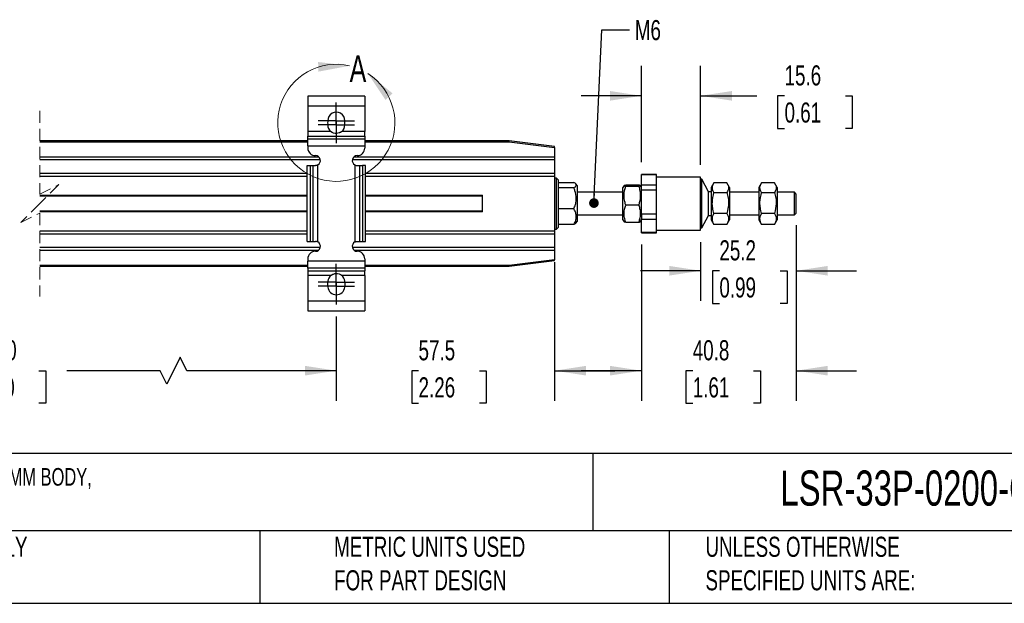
# Model space of a CAD drawing. Header units: millimetres. Extents: x 16 to 683, y 16 to 524.
# Tile 2 of 7: x 238 to 498, y 16 to 170. Entities that reach past the tile are written whole.
import ezdxf

# ---------------------------------------------------------------- set-up
doc = ezdxf.new("R2010")
doc.units = ezdxf.units.MM
doc.header["$LTSCALE"] = 2.5
doc.linetypes.add('CENTERX2', pattern=[20.32, 12.7, -2.54, 2.54, -2.54])
doc.linetypes.add('HIDDEN', pattern=[1.905, 1.27, -0.635])
doc.layers.add('CENTER', color=40, linetype='CENTERX2')
doc.layers.add('DIMENSIONS', color=140, linetype='Continuous', lineweight=25)
doc.layers.add('TEXT', color=140, linetype='Continuous', lineweight=25)
doc.styles.add('SLDTEXTSTYLE0', font='TXT', dxfattribs={"width": 0.7})
doc.dimstyles.new('SLDDIMSTYLE1', dxfattribs={"dimtxt": 5.39502, "dimasz": 8.255, "dimexe": 0, "dimexo": 0.0625, "dimgap": 1.348755, "dimtad": 0, "dimtih": 1, "dimtoh": 1, "dimrnd": 1e-09, "dimzin": 12, "dimdsep": 46, "dimtxsty": 'SLDTEXTSTYLE0', "dimsah": 1, "dimcen": 0.09, "dimadec": 0, "dimazin": 3, "dimtfac": 1, "dimtmove": 0, "dimatfit": 0, "dimfxl": 0, "dimfrac": 2, "dimtolj": 1, "dimtzin": 12, "dimarcsym": 0})
doc.dimstyles.new('SLDDIMSTYLE2', dxfattribs={"dimtxt": 5.39502, "dimasz": 8.255, "dimexe": 0, "dimexo": 0.0625, "dimgap": 1.348755, "dimtad": 0, "dimtih": 1, "dimtoh": 1, "dimrnd": 1e-09, "dimzin": 4, "dimdsep": 46, "dimtxsty": 'SLDTEXTSTYLE0', "dimsah": 1, "dimcen": 0.09, "dimadec": 0, "dimazin": 1, "dimtfac": 1, "dimtofl": 0, "dimtmove": 0, "dimatfit": 3, "dimfxl": 0, "dimfrac": 2, "dimtolj": 1, "dimtzin": 12, "dimarcsym": 0})
doc.dimstyles.new('SLDDIMSTYLE5', dxfattribs={"dimtxt": 0.18, "dimasz": 2.54, "dimexe": 0, "dimexo": 0.0625, "dimgap": 0, "dimtad": 0, "dimtih": 1, "dimtoh": 1, "dimdec": 0, "dimrnd": 1e-09, "dimzin": 0, "dimdsep": 46, "dimtxsty": 'Standard', "dimblk1": 'DOT', "dimblk2": 'DOT', "dimsah": 1, "dimcen": 0.09, "dimadec": 0, "dimazin": 0, "dimtfac": 2.54, "dimtdec": 0, "dimtofl": 0, "dimtmove": 0, "dimatfit": 3, "dimldrblk": 'DOT', "dimfxl": 0, "dimfrac": 2, "dimtolj": 1, "dimtzin": 0, "dimarcsym": 0})

# ---------------------------------------------------------------- blocks, each defined once
blk = doc.blocks.new('_D_10')
at = {"layer": 'DIMENSIONS'}
for p, q in [((402.14, 132.04), (402.14, 157.49)), ((417.74, 131.34), (417.74, 157.49)), ((402.14, 149.55), (386.27, 149.55)), ((417.74, 149.55), (432.54, 149.55)), ((439.85, 149.55), (438.03, 149.55)), ((438.03, 149.55), (438.03, 140.98)), ((455.88, 149.55), (457.69, 149.55)), ((457.69, 149.55), (457.69, 140.98)), ((438.03, 140.98), (439.85, 140.98)), ((457.69, 140.98), (455.88, 140.98))]:
    blk.add_line(p, q, dxfattribs=at)
for points in [[(402.14, 149.55), (393.89, 150.82), (393.89, 148.28)], [(417.74, 149.55), (426, 148.28), (426, 150.82)]]:
    blk.add_solid(points, dxfattribs=at)
at = {"layer": 'DIMENSIONS', "char_height": 5.292, "attachment_point": 1, "style": 'SLDTEXTSTYLE0'}
for s, insert in [('15.6', (439.85, 157.58)), ('0.61', (439.85, 147.8))]:
    blk.add_mtext(s, dxfattribs=dict(at, insert=insert))
blk = doc.blocks.new('_D_11')
at = {"layer": 'DIMENSIONS'}
for p, q in [((442.94, 115.49), (442.94, 95.53)), ((417.74, 110.99), (417.74, 95.53)), ((417.74, 103.47), (401.87, 103.47)), ((422.69, 103.47), (420.88, 103.47)), ((420.88, 103.47), (420.88, 94.89)), ((438.73, 103.47), (440.54, 103.47)), ((440.54, 103.47), (440.54, 94.89)), ((442.94, 103.47), (458.82, 103.47)), ((420.88, 94.89), (422.69, 94.89)), ((440.54, 94.89), (438.73, 94.89))]:
    blk.add_line(p, q, dxfattribs=at)
for points in [[(417.74, 103.47), (409.49, 104.74), (409.49, 102.2)], [(442.94, 103.47), (451.2, 102.2), (451.2, 104.74)]]:
    blk.add_solid(points, dxfattribs=at)
at = {"layer": 'DIMENSIONS', "char_height": 5.292, "attachment_point": 1, "style": 'SLDTEXTSTYLE0'}
for s, insert in [('25.2', (422.69, 111.5)), ('0.99', (422.69, 101.72))]:
    blk.add_mtext(s, dxfattribs=dict(at, insert=insert))
blk = doc.blocks.new('_D_12')
at = {"layer": 'DIMENSIONS'}
for p, q in [((379.29, 105.74), (379.29, 69.22)), ((321.79, 91.43), (321.79, 69.22)), ((321.79, 77.15), (305.92, 77.15)), ((343.45, 77.15), (341.64, 77.15)), ((341.64, 77.15), (341.64, 68.58)), ((359.48, 77.15), (361.3, 77.15)), ((361.3, 77.15), (361.3, 68.58)), ((379.29, 77.15), (395.17, 77.15)), ((341.64, 68.58), (343.45, 68.58)), ((361.3, 68.58), (359.48, 68.58))]:
    blk.add_line(p, q, dxfattribs=at)
for points in [[(321.79, 77.15), (313.54, 78.42), (313.54, 75.88)], [(379.29, 77.15), (387.55, 75.88), (387.55, 78.42)]]:
    blk.add_solid(points, dxfattribs=at)
at = {"layer": 'DIMENSIONS', "char_height": 5.292, "attachment_point": 1, "style": 'SLDTEXTSTYLE0'}
for s, insert in [('57.5', (343.45, 85.18)), ('2.26', (343.45, 75.4))]:
    blk.add_mtext(s, dxfattribs=dict(at, insert=insert))
blk = doc.blocks.new('_D_13')
at = {"layer": 'DIMENSIONS'}
for p, q in [((169.57, 92.53), (169.57, 69.22)), ((321.79, 91.43), (321.79, 69.22)), ((280.7, 80.68), (277.17, 73.63)), ((282.46, 77.15), (280.7, 80.68)), ((169.57, 77.15), (220.13, 77.15)), ((227.44, 77.15), (225.63, 77.15)), ((225.63, 77.15), (225.63, 68.58)), ((243.48, 77.15), (245.29, 77.15)), ((245.29, 77.15), (245.29, 68.58)), ((275.4, 77.15), (250.79, 77.15)), ((277.17, 73.63), (275.4, 77.15)), ((321.79, 77.15), (282.46, 77.15)), ((225.63, 68.58), (227.44, 68.58)), ((245.29, 68.58), (243.48, 68.58))]:
    blk.add_line(p, q, dxfattribs=at)
for points in [[(169.57, 77.15), (177.82, 75.88), (177.82, 78.42)], [(321.79, 77.15), (313.54, 78.42), (313.54, 75.88)]]:
    blk.add_solid(points, dxfattribs=at)
at = {"layer": 'DIMENSIONS', "char_height": 5.292, "attachment_point": 1, "style": 'SLDTEXTSTYLE0'}
for s, insert in [('165.0', (225.2, 85.18)), ('6.50', (227.44, 75.4))]:
    blk.add_mtext(s, dxfattribs=dict(at, insert=insert))
blk = doc.blocks.new('_D_16')
at = {"layer": 'DIMENSIONS'}
for p, q in [((442.94, 115.49), (442.94, 69.22)), ((402.14, 110.38), (402.14, 69.22)), ((402.14, 77.15), (386.27, 77.15)), ((415.67, 77.15), (413.85, 77.15)), ((413.85, 77.15), (413.85, 68.58)), ((431.7, 77.15), (433.51, 77.15)), ((433.51, 77.15), (433.51, 68.58)), ((442.94, 77.15), (458.82, 77.15)), ((413.85, 68.58), (415.67, 68.58)), ((433.51, 68.58), (431.7, 68.58))]:
    blk.add_line(p, q, dxfattribs=at)
for points in [[(402.14, 77.15), (393.89, 78.42), (393.89, 75.88)], [(442.94, 77.15), (451.2, 75.88), (451.2, 78.42)]]:
    blk.add_solid(points, dxfattribs=at)
at = {"layer": 'DIMENSIONS', "char_height": 5.292, "attachment_point": 1, "style": 'SLDTEXTSTYLE0'}
for s, insert in [('40.8', (415.67, 85.18)), ('1.61', (415.67, 75.4))]:
    blk.add_mtext(s, dxfattribs=dict(at, insert=insert))
blk = doc.blocks.new('_Dot')
at = {"color": 0, "linetype": 'ByBlock', "lineweight": -2}
blk.add_line((-0.5, 0), (-1, 0), dxfattribs=at)
at = {"color": 0, "linetype": 'ByBlock', "const_width": 0.5}
blk.add_lwpolyline([(-0.25, 0, 1), (0.25, 0, 1)], format="xyb", close=True, dxfattribs=at)
blk = doc.blocks.new('SW_CENTERMARKSYMBOL_0')
at = {"layer": 'CENTER', "color": 0}
for p, q in [((0, 2.54), (0, 4.79)), ((-2.54, 0), (-4.79, 0)), ((0, 0), (-2.54, 0)), ((0, 0), (0, 2.54)), ((0, 0), (0, -2.54)), ((0, 0), (2.54, 0)), ((2.54, 0), (4.79, 0)), ((0, -2.54), (0, -4.79))]:
    blk.add_line(p, q, dxfattribs=at)
blk = doc.blocks.new('SW_CENTERMARKSYMBOL_1')
at = {"layer": 'CENTER', "color": 0}
for p, q in [((0, 2.54), (0, 4.79)), ((-2.54, 0), (-4.79, 0)), ((0, 0), (-2.54, 0)), ((0, 0), (0, 2.54)), ((0, 0), (0, -2.54)), ((0, 0), (2.54, 0)), ((2.54, 0), (4.79, 0)), ((0, -2.54), (0, -4.79))]:
    blk.add_line(p, q, dxfattribs=at)
blk = doc.blocks.new('SW_CENTERMARKSYMBOL_2')
at = {"layer": 'CENTER', "color": 0}
for p, q in [((0, 2.54), (0, 4.79)), ((-2.54, 0), (-4.79, 0)), ((0, 0), (-2.54, 0)), ((0, 0), (0, 2.54)), ((0, 0), (0, -2.54)), ((0, 0), (2.54, 0)), ((2.54, 0), (4.79, 0)), ((0, -2.54), (0, -4.79))]:
    blk.add_line(p, q, dxfattribs=at)
blk = doc.blocks.new('SW_CENTERMARKSYMBOL_3')
at = {"layer": 'CENTER', "color": 0}
for p, q in [((0, 2.54), (0, 4.79)), ((-2.54, 0), (-4.79, 0)), ((0, 0), (-2.54, 0)), ((0, 0), (0, 2.54)), ((0, 0), (0, -2.54)), ((0, 0), (2.54, 0)), ((2.54, 0), (4.79, 0)), ((0, -2.54), (0, -4.79))]:
    blk.add_line(p, q, dxfattribs=at)

msp = doc.modelspace()

# ---------------------------------------------------------------- linework, layer by layer
for p, q in [((329.292, 149.446), (314.292, 149.446)), ((314.292, 149.446), (314.292, 146.946)), ((329.292, 149.446), (329.292, 146.946)), ((314.292, 146.946), (329.292, 146.946)), ((314.292, 146.946), (314.292, 140.148)), ((329.292, 146.946), (329.292, 140.148)), ((319.542, 142.996), (319.542, 142.826)), ((324.042, 142.826), (324.042, 142.996)), ((320.376, 140.148), (314.292, 140.148)), ((314.292, 140.148), (314.292, 138.898)), ((319.542, 142.066), (319.542, 141.896)), ((329.292, 140.148), (323.208, 140.148)), ((324.042, 141.896), (324.042, 142.066)), ((329.292, 138.898), (329.292, 140.148)), ((314.292, 137.666), (243.666, 137.666)), ((243.666, 137.466), (314.292, 137.466)), ((314.292, 138.898), (329.292, 138.898)), ((314.292, 138.268), (314.292, 138.898)), ((314.292, 138.268), (329.292, 138.268)), ((314.292, 136.394), (314.292, 138.268)), ((329.292, 138.898), (329.292, 138.268)), ((329.292, 138.268), (329.292, 136.394)), ((367.292, 137.666), (329.292, 137.666)), ((329.292, 137.466), (367.28, 137.466)), ((367.28, 137.466), (379.292, 135.964)), ((379.292, 136.166), (367.292, 137.666)), ((314.292, 136.394), (329.292, 136.394)), ((314.292, 136.394), (314.292, 135.796)), ((329.292, 136.394), (329.292, 135.796)), ((379.292, 135.964), (379.292, 136.166)), ((379.292, 135.964), (379.292, 133.416)), ((317.211, 133.416), (243.666, 133.416)), ((243.666, 132.741), (317.569, 132.741)), ((326.015, 132.741), (379.292, 132.741)), ((379.292, 133.416), (326.374, 133.416)), ((379.292, 133.416), (379.292, 132.741)), ((379.292, 132.741), (379.292, 129.091)), ((314.079, 111.196), (314.079, 131.196)), ((314.079, 131.196), (314.871, 131.196)), ((314.871, 131.196), (314.871, 111.196)), ((314.871, 131.196), (315.703, 131.196)), ((315.703, 111.196), (315.703, 131.196)), ((315.703, 131.196), (316.292, 131.196)), ((316.892, 111.049), (316.892, 131.343)), ((326.692, 131.343), (326.692, 111.049)), ((327.292, 131.196), (327.881, 131.196)), ((327.881, 131.196), (327.881, 111.196)), ((327.881, 131.196), (328.713, 131.196)), ((328.713, 131.196), (328.713, 111.196)), ((329.506, 131.196), (328.713, 131.196)), ((329.506, 111.196), (329.506, 131.196)), ((314.079, 129.091), (243.666, 129.091)), ((243.666, 128.416), (314.079, 128.416)), ((379.292, 129.091), (329.506, 129.091)), ((329.506, 128.416), (379.292, 128.416)), ((379.292, 129.091), (379.292, 128.416)), ((379.292, 128.416), (379.292, 113.916)), ((379.792, 127.866), (379.292, 127.866)), ((380.292, 127.366), (379.792, 127.866)), ((379.792, 114.727), (379.792, 127.866)), ((380.292, 122.879), (380.292, 127.366)), ((406.142, 128.866), (402.142, 128.866)), ((402.142, 128.861), (402.142, 128.866)), ((402.142, 128.861), (406.142, 128.861)), ((402.142, 125.983), (402.142, 128.861)), ((406.142, 128.861), (406.142, 128.866)), ((406.142, 127.422), (406.142, 128.861)), ((417.742, 128.166), (406.142, 128.166)), ((406.142, 125.983), (406.142, 127.422)), ((417.742, 114.166), (417.742, 128.166)), ((418.042, 127.566), (417.742, 127.566)), ((419.778, 124.263), (418.042, 127.566)), ((418.042, 114.766), (418.042, 127.566)), ((380.292, 126.714), (384.35, 126.714)), ((384.35, 125.322), (380.292, 125.322)), ((385.292, 125.829), (384.865, 126.332)), ((385.292, 116.684), (385.292, 125.829)), ((397.592, 125.935), (397.292, 125.416)), ((397.292, 120.871), (397.292, 125.416)), ((398.005, 126.094), (401.429, 126.094)), ((398.005, 125.714), (401.429, 125.714)), ((402.142, 125.416), (401.839, 125.94)), ((406.142, 125.983), (402.142, 125.983)), ((402.142, 124.777), (402.142, 125.983)), ((402.142, 124.777), (406.142, 124.777)), ((402.142, 118.372), (402.142, 124.777)), ((406.142, 124.777), (406.142, 125.983)), ((406.142, 121.574), (406.142, 124.777)), ((421.253, 126.647), (420.542, 125.416)), ((420.542, 125.416), (420.542, 116.916)), ((424.679, 126.647), (421.255, 126.647)), ((425.392, 125.416), (424.681, 126.647)), ((425.392, 125.416), (425.392, 123.413)), ((433.803, 126.647), (433.092, 125.416)), ((433.092, 125.416), (433.092, 116.916)), ((437.229, 126.647), (433.805, 126.647)), ((437.942, 125.416), (437.231, 126.647)), ((437.942, 125.416), (437.942, 123.413)), ((243.666, 123.366), (314.079, 123.366)), ((243.666, 123.166), (314.079, 123.166)), ((329.506, 123.366), (360.292, 123.366)), ((329.506, 123.166), (360.292, 123.166)), ((360.292, 118.966), (360.292, 123.366)), ((380.292, 114.966), (380.292, 122.879)), ((397.292, 124.166), (385.292, 124.166)), ((420.542, 124.263), (419.778, 124.263)), ((419.778, 118.069), (419.778, 124.263)), ((421.255, 124.066), (424.679, 124.066)), ((433.092, 124.166), (425.392, 124.166)), ((425.392, 123.413), (425.392, 116.916)), ((433.805, 124.066), (437.229, 124.066)), ((442.442, 124.166), (437.942, 124.166)), ((437.942, 123.413), (437.942, 116.916)), ((442.942, 123.666), (442.442, 124.166)), ((442.442, 118.166), (442.442, 124.166)), ((442.942, 118.666), (442.942, 123.666)), ((384.35, 119.773), (380.292, 119.773)), ((397.292, 116.916), (397.292, 120.871)), ((401.429, 120.786), (398.005, 120.786)), ((406.142, 118.372), (406.142, 121.574)), ((314.079, 119.166), (243.666, 119.166)), ((314.079, 118.966), (243.666, 118.966)), ((360.292, 119.166), (329.506, 119.166)), ((360.292, 118.966), (329.506, 118.966)), ((385.292, 118.166), (397.292, 118.166)), ((397.292, 116.916), (397.592, 116.397)), ((401.839, 116.391), (402.142, 116.916)), ((406.142, 118.372), (402.142, 118.372)), ((402.142, 118.372), (402.142, 117.082)), ((402.142, 117.082), (406.142, 117.082)), ((402.142, 113.555), (402.142, 117.082)), ((406.142, 117.082), (406.142, 118.372)), ((406.142, 115.318), (406.142, 117.082)), ((418.042, 114.766), (419.778, 118.069)), ((419.778, 118.069), (420.542, 118.069)), ((420.542, 116.916), (421.253, 115.684)), ((424.679, 118.584), (421.255, 118.584)), ((424.681, 115.684), (425.392, 116.916)), ((425.392, 118.166), (433.092, 118.166)), ((433.092, 116.916), (433.803, 115.684)), ((437.229, 118.584), (433.805, 118.584)), ((437.231, 115.684), (437.942, 116.916)), ((437.942, 118.166), (442.442, 118.166)), ((442.442, 118.166), (442.942, 118.666)), ((379.292, 114.466), (379.792, 114.466)), ((379.792, 114.466), (380.292, 114.966)), ((379.792, 114.466), (379.792, 114.727)), ((384.35, 115.617), (380.292, 115.617)), ((384.865, 116), (385.292, 116.502)), ((385.292, 116.502), (385.292, 116.684)), ((397.605, 116.404), (398.005, 116.237)), ((398.005, 116.237), (401.429, 116.237)), ((406.142, 113.555), (406.142, 115.318)), ((406.142, 114.166), (417.742, 114.166)), ((417.742, 114.766), (418.042, 114.766)), ((421.221, 115.781), (421.255, 115.684)), ((424.679, 115.684), (421.255, 115.684)), ((424.679, 115.684), (424.726, 115.782)), ((433.771, 115.781), (433.805, 115.684)), ((437.229, 115.684), (433.805, 115.684)), ((437.229, 115.684), (437.276, 115.782)), ((314.079, 113.916), (243.666, 113.916)), ((243.666, 113.241), (314.079, 113.241)), ((379.292, 113.916), (329.506, 113.916)), ((329.506, 113.241), (379.292, 113.241)), ((379.292, 113.916), (379.292, 113.241)), ((379.292, 113.241), (379.292, 109.591)), ((406.142, 113.555), (402.142, 113.555)), ((402.142, 113.466), (402.142, 113.555)), ((402.142, 113.466), (406.142, 113.466)), ((406.142, 113.466), (406.142, 113.555)), ((317.556, 109.591), (243.666, 109.591)), ((314.079, 111.196), (314.871, 111.196)), ((314.871, 111.196), (315.703, 111.196)), ((315.703, 111.196), (316.292, 111.196)), ((379.292, 109.591), (326.029, 109.591)), ((327.292, 111.196), (327.881, 111.196)), ((327.881, 111.196), (328.713, 111.196)), ((328.713, 111.196), (329.506, 111.196)), ((379.292, 109.591), (379.292, 108.916)), ((243.666, 108.916), (317.146, 108.916)), ((314.292, 106.596), (314.292, 105.998)), ((326.438, 108.916), (379.292, 108.916)), ((329.292, 106.596), (329.292, 105.998)), ((379.292, 106.367), (367.28, 104.866)), ((379.292, 108.916), (379.292, 106.367)), ((379.292, 106.166), (379.292, 106.367)), ((314.292, 104.866), (243.666, 104.866)), ((243.666, 104.666), (314.292, 104.666)), ((329.292, 105.998), (314.292, 105.998)), ((314.292, 104.124), (314.292, 105.998)), ((329.292, 104.124), (314.292, 104.124)), ((314.292, 104.124), (314.292, 103.494)), ((329.292, 105.998), (329.292, 104.124)), ((367.28, 104.866), (329.292, 104.866)), ((329.292, 104.666), (367.292, 104.666)), ((329.292, 104.124), (329.292, 103.494)), ((367.292, 104.666), (379.292, 106.166)), ((314.292, 103.494), (329.292, 103.494)), ((314.292, 103.494), (314.292, 102.244)), ((320.376, 102.244), (314.292, 102.244)), ((314.292, 102.244), (314.292, 95.446)), ((320.503, 102.374), (320.909, 102.531)), ((322.887, 102.45), (323.08, 102.375)), ((329.292, 102.244), (323.208, 102.244)), ((329.292, 102.244), (329.292, 103.494)), ((329.292, 102.244), (329.292, 95.446)), ((314.292, 95.446), (314.292, 92.946)), ((329.292, 95.446), (314.292, 95.446)), ((329.292, 95.446), (329.292, 92.946)), ((314.292, 92.946), (329.292, 92.946))]:
    msp.add_line(p, q)
at = {"color": 7, "linetype": 'HIDDEN', "lineweight": 18}
for p, q in [((243.666, 145.603), (243.666, 123.666)), ((243.666, 123.666), (248.666, 126.166)), ((248.666, 126.166), (243.666, 121.166)), ((243.666, 121.166), (238.666, 116.166)), ((238.666, 116.166), (243.666, 118.666)), ((243.666, 118.666), (243.666, 96.728))]:
    msp.add_line(p, q, dxfattribs=at)
at = {"flags": 128}
for points in [[(367.28, 137.466), (367.282, 137.505), (367.285, 137.542), (367.287, 137.577), (367.289, 137.607), (367.29, 137.632), (367.291, 137.651), (367.292, 137.662), (367.292, 137.666)], [(367.28, 104.866), (367.282, 104.827), (367.285, 104.789), (367.287, 104.755), (367.289, 104.724), (367.29, 104.699), (367.291, 104.681), (367.292, 104.67), (367.292, 104.666)]]:
    msp.add_lwpolyline(points, dxfattribs=at)
at = {"color": 7, "linetype": 'Continuous', "lineweight": 18}
msp.add_arc((321.792, 142.446), 15.421, 76.908, 57.38935, dxfattribs=at)
for centre, radius, start, end in [((321.792, 142.996), 2.25, 359.99998, 180.00002), ((321.792, 142.446), 2.282, 170.40579, 189.59421), ((321.792, 142.446), 2.282, 350.40579, 9.59421), ((321.792, 141.896), 2.25, 180.00012, 230.99429), ((321.792, 141.896), 2.25, 309.00522, 0.00057), ((316.292, 135.796), 2, 180, 270), ((327.292, 135.796), 2, 269.99974, 0.00036), ((316.292, 132.496), 1.3, 297.49592, 89.99988), ((327.292, 132.496), 1.3, 90.00012, 242.50408), ((316.292, 109.896), 1.3, 270.00012, 62.50408), ((327.292, 109.896), 1.3, 117.49592, 269.99988), ((316.292, 106.596), 2, 90, 180), ((327.292, 106.596), 2, 359.99964, 90.00026), ((321.792, 100.496), 2.25, 129.00538, 174.64089), ((321.792, 100.496), 2.25, 5.35911, 50.99462), ((321.792, 99.946), 2.366, 161.25622, 198.74378), ((321.792, 99.396), 2.25, 185.35945, 354.64055), ((321.792, 99.946), 2.366, 341.25622, 18.74378)]:
    msp.add_arc(centre, radius, start, end)
for points, knots in [([(320.761, 139.907), (320.73, 139.916), (320.574, 139.961), (320.44, 140.056), (320.333, 140.132)], [0, 0, 0, 0, 0.1987874, 1, 1, 1, 1]), ([(323.208, 140.148), (322.998, 140.009), (322.578, 139.731), (321.823, 139.609), (321.044, 139.713), (320.605, 139.999), (320.376, 140.148)], [0, 0, 0, 0, 0.2453474, 0.4905589, 0.7346787, 1, 1, 1, 1]), ([(323.159, 140.072), (322.996, 139.973), (322.816, 139.863), (322.612, 139.826), (322.592, 139.822)], [0, 0, 0, 0, 0.9020207, 1, 1, 1, 1]), ([(316.892, 131.343), (316.786, 131.296), (316.594, 131.212), (316.386, 131.201), (316.292, 131.196)], [0, 0, 0, 0, 0.5524658, 1, 1, 1, 1]), ([(326.692, 131.343), (326.798, 131.296), (326.99, 131.212), (327.199, 131.201), (327.292, 131.196)], [0, 0, 0, 0, 0.55246, 1, 1, 1, 1]), ([(384.35, 125.322), (384.49, 125.407), (384.736, 125.557), (385.031, 125.862), (384.979, 126.264), (384.683, 126.51), (384.457, 126.648), (384.35, 126.714)], [0, 0, 0, 0, 0.2527283, 0.4428104, 0.5951154, 0.8066141, 1, 1, 1, 1]), ([(385.006, 122.548), (384.935, 123.227), (384.834, 124.185), (384.459, 125.066), (384.35, 125.322)], [0, 0, 0, 0, 0.70903782, 1, 1, 1, 1]), ([(398.005, 125.714), (397.895, 125.729), (397.737, 125.749), (397.465, 126.013), (397.772, 126.059), (398.005, 126.094)], [0, 0, 0, 0, 0.3595166, 0.5128079, 1, 1, 1, 1]), ([(398.005, 120.786), (397.884, 121.212), (397.638, 122.073), (397.501, 123.759), (397.81, 124.957), (398.005, 125.714)], [0, 0, 0, 0, 0.2655537, 0.5354681, 1, 1, 1, 1]), ([(401.429, 126.094), (401.54, 126.08), (401.697, 126.06), (401.97, 125.796), (401.663, 125.749), (401.429, 125.714)], [0, 0, 0, 0, 0.3595166, 0.5128076, 1, 1, 1, 1]), ([(401.429, 125.714), (401.551, 125.287), (401.796, 124.427), (401.933, 122.741), (401.625, 121.543), (401.429, 120.786)], [0, 0, 0, 0, 0.2655536, 0.5354681, 1, 1, 1, 1]), ([(421.255, 124.066), (421.134, 124.285), (420.897, 124.712), (420.749, 125.649), (421.058, 126.258), (421.255, 126.647)], [0, 0, 0, 0, 0.2740465, 0.5350326, 1, 1, 1, 1]), ([(424.679, 126.647), (424.801, 126.429), (425.037, 126.001), (425.185, 125.065), (424.877, 124.456), (424.679, 124.066)], [0, 0, 0, 0, 0.2740466, 0.5350326, 1, 1, 1, 1]), ([(433.805, 124.066), (433.684, 124.285), (433.447, 124.712), (433.299, 125.649), (433.608, 126.258), (433.805, 126.647)], [0, 0, 0, 0, 0.2740465, 0.5350326, 1, 1, 1, 1]), ([(437.229, 126.647), (437.351, 126.429), (437.587, 126.001), (437.735, 125.065), (437.427, 124.456), (437.229, 124.066)], [0, 0, 0, 0, 0.2740466, 0.5350326, 1, 1, 1, 1]), ([(384.35, 119.773), (384.499, 120.143), (384.8, 120.889), (384.988, 121.837), (385.002, 122.395), (385.006, 122.548)], [0, 0, 0, 0, 0.4160496, 0.8404174, 1, 1, 1, 1]), ([(421.255, 118.584), (421.134, 119.06), (420.888, 120.021), (420.751, 121.887), (421.06, 123.222), (421.255, 124.066)], [0, 0, 0, 0, 0.2648768, 0.5354913, 1, 1, 1, 1]), ([(424.679, 124.066), (424.801, 123.59), (425.047, 122.629), (425.183, 120.763), (424.874, 119.428), (424.679, 118.584)], [0, 0, 0, 0, 0.2648768, 0.5354913, 1, 1, 1, 1]), ([(433.805, 118.584), (433.684, 119.06), (433.438, 120.021), (433.301, 121.887), (433.61, 123.222), (433.805, 124.066)], [0, 0, 0, 0, 0.2648768, 0.5354913, 1, 1, 1, 1]), ([(437.229, 124.066), (437.351, 123.59), (437.597, 122.629), (437.733, 120.763), (437.424, 119.428), (437.229, 118.584)], [0, 0, 0, 0, 0.2648768, 0.5354913, 1, 1, 1, 1]), ([(384.35, 115.617), (384.499, 115.892), (384.795, 116.438), (385.031, 117.338), (384.996, 118.274), (384.728, 119.089), (384.462, 119.57), (384.35, 119.773)], [0, 0, 0, 0, 0.212445, 0.4224429, 0.6254773, 0.8417576, 1, 1, 1, 1]), ([(398.005, 116.237), (397.884, 116.63), (397.639, 117.422), (397.501, 118.984), (397.81, 120.087), (398.005, 120.786)], [0, 0, 0, 0, 0.26616092, 0.53544585, 1, 1, 1, 1]), ([(401.429, 120.786), (401.551, 120.392), (401.795, 119.601), (401.933, 118.039), (401.625, 116.935), (401.429, 116.237)], [0, 0, 0, 0, 0.2661609, 0.5354458, 1, 1, 1, 1]), ([(421.255, 115.684), (421.134, 115.931), (420.895, 116.419), (420.75, 117.454), (421.058, 118.144), (421.255, 118.584)], [0, 0, 0, 0, 0.271766, 0.5351761, 1, 1, 1, 1]), ([(424.679, 118.584), (424.801, 118.337), (425.04, 117.849), (425.185, 116.814), (424.876, 116.124), (424.679, 115.684)], [0, 0, 0, 0, 0.27176604, 0.53517607, 1, 1, 1, 1]), ([(433.805, 115.684), (433.684, 115.931), (433.445, 116.419), (433.3, 117.454), (433.608, 118.144), (433.805, 118.584)], [0, 0, 0, 0, 0.271766, 0.5351761, 1, 1, 1, 1]), ([(437.229, 118.584), (437.351, 118.337), (437.59, 117.849), (437.735, 116.814), (437.426, 116.124), (437.229, 115.684)], [0, 0, 0, 0, 0.27176604, 0.53517607, 1, 1, 1, 1]), ([(384.849, 116.014), (384.792, 115.947), (384.652, 115.783), (384.462, 115.679), (384.35, 115.617)], [0, 0, 0, 0, 0.4051365, 1, 1, 1, 1]), ([(401.429, 116.237), (401.548, 116.251), (401.701, 116.27), (401.796, 116.38), (401.817, 116.404)], [0, 0, 0, 0, 0.7828574, 1, 1, 1, 1]), ([(316.892, 111.049), (316.786, 111.096), (316.594, 111.179), (316.386, 111.191), (316.292, 111.196)], [0, 0, 0, 0, 0.5524658, 1, 1, 1, 1]), ([(326.692, 111.049), (326.798, 111.096), (326.99, 111.179), (327.199, 111.191), (327.292, 111.196)], [0, 0, 0, 0, 0.55246, 1, 1, 1, 1]), ([(320.376, 102.244), (320.586, 102.383), (321.006, 102.661), (321.761, 102.783), (322.54, 102.679), (322.98, 102.393), (323.208, 102.244)], [0, 0, 0, 0, 0.2453474, 0.4905589, 0.7346787, 1, 1, 1, 1])]:
    msp.add_open_spline(points, degree=3, knots=knots)
for points in [[(325.285, 157.467), (316.993, 158.463), (317.077, 155.925)], [(330.103, 155.436), (334.732, 148.484), (336.608, 150.197)]]:
    msp.add_solid(points, dxfattribs=at)
at = {"layer": 'TEXT'}
for p, q in [((682.625, 55.315), (15.875, 55.315)), ((389.397, 55.315), (389.397, 34.925)), ((682.625, 34.925), (15.875, 34.925)), ((301.616, 34.925), (301.616, 15.875)), ((409.45, 34.925), (409.45, 15.875)), ((15.875, 15.875), (682.625, 15.875))]:
    msp.add_line(p, q, dxfattribs=at)

# ---------------------------------------------------------------- block references
at = {"layer": 'CENTER'}
for name, p in [('SW_CENTERMARKSYMBOL_3', (321.792, 142.996)), ('SW_CENTERMARKSYMBOL_2', (321.792, 141.896)), ('SW_CENTERMARKSYMBOL_1', (321.792, 100.496)), ('SW_CENTERMARKSYMBOL_0', (321.792, 99.396))]:
    msp.add_blockref(name, p, dxfattribs=at)

# ---------------------------------------------------------------- texts
at = {"color": 7, "linetype": 'Continuous', "lineweight": 18, "insert": (325.285, 160.217), "char_height": 7.056, "attachment_point": 1, "style": 'SLDTEXTSTYLE0'}
msp.add_mtext('A', dxfattribs=at)
at = {"layer": 'DIMENSIONS', "insert": (400.406, 169.514), "char_height": 5.2917, "attachment_point": 1, "style": 'SLDTEXTSTYLE0'}
msp.add_mtext('M6', dxfattribs=at)
at = {"layer": 'TEXT', "attachment_point": 1, "style": 'SLDTEXTSTYLE0'}
for s, insert, char_height in [('PROSENSE POTENTIOMETER LINEAR POSITION SENSOR, FIXED SLIDE, 200MM STROKE, 33 X 33 X 280MM BODY, ^JCHANNEL MOUNT, 18MM DIN 43650 FORM A.', (19.914, 51.504), 4.630208), ('LSR-33P-0200-C5-C1', (438.754, 50.857), 9.26042), ("PART DIMENSIONS MAY DIFFER SLIGHTLY ^JDUE TO MANUFACTURER'S VARIANCES", (137.798, 33.41), 5.29167), ('METRIC UNITS USED ^JFOR PART DESIGN', (321.196, 33.41), 5.29167), ('UNLESS OTHERWISE ^JSPECIFIED UNITS ARE:', (419.02, 33.41), 5.29167)]:
    msp.add_mtext(s, dxfattribs=dict(at, insert=insert, char_height=char_height))

# ---------------------------------------------------------------- dimensions: what is measured, and where the dimension line sits
at = {"layer": 'DIMENSIONS'}
for base, p1, p2, picture, middle in [((417.742, 149.551), (402.142, 128.861), (417.742, 128.166), '_D_10', (447.863, 149.551)), ((442.942, 77.153), (402.142, 113.555), (442.942, 118.666), '_D_16', (423.681, 77.153)), ((442.942, 103.469), (417.742, 114.166), (442.942, 118.666), '_D_11', (430.709, 103.469)), ((321.792, 77.153), (379.292, 108.916), (321.792, 94.606), '_D_12', (351.468, 77.153))]:
    dim = msp.add_linear_dim(base=base, p1=p1, p2=p2, dimstyle='SLDDIMSTYLE1', dxfattribs=at)
    dim.commit()
    dim.dimension.update_dxf_attribs({"geometry": picture, "text_midpoint": middle, "dimtype": 160})
dim = msp.add_linear_dim(base=(169.57, 77.153), p1=(321.792, 94.606), p2=(169.57, 95.706), text='165.0', dimstyle='SLDDIMSTYLE2', dxfattribs=at)
dim.commit()
dim.dimension.update_dxf_attribs({"geometry": '_D_13', "text_midpoint": (235.46, 77.153), "dimtype": 160})

# ---------------------------------------------------------------- leaders
msp.add_leader([(389.648, 121.302), (391.749, 166.98), (398.977, 166.98)], dimstyle='SLDDIMSTYLE5', dxfattribs=at)

doc.saveas('drawing.dxf')
